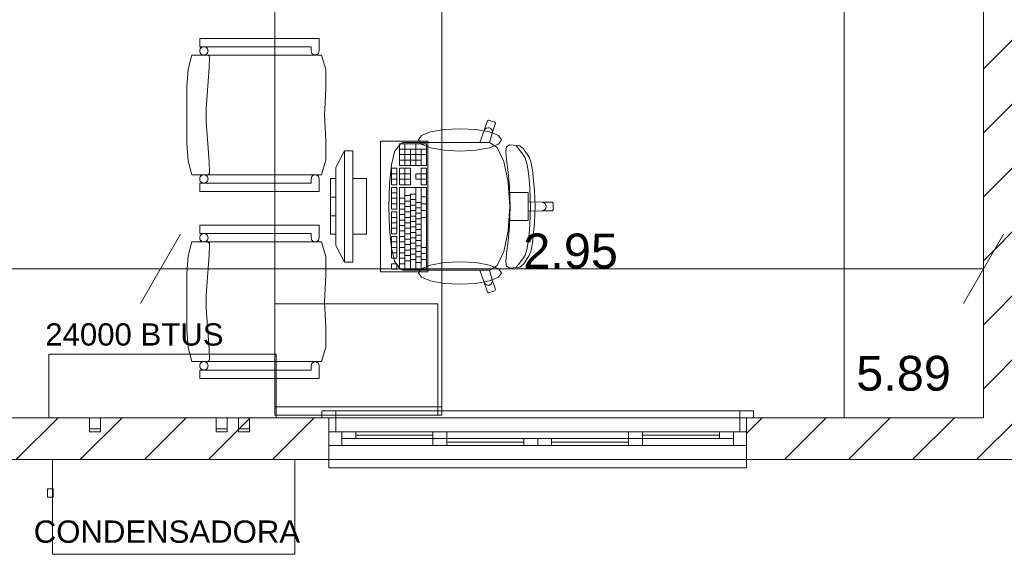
# Model space of a CAD drawing. Header units: millimetres. Extents: x 2826 to 3034, y 1533 to 1590.
# Tile 154 of 248: x 2996.19 to 2999.72, y 1548.14 to 1550.09. Entities that reach past the tile are written whole.
import ezdxf
from ezdxf.enums import TextEntityAlignment as Align

# ---------------------------------------------------------------- set-up
doc = ezdxf.new("R2010")
doc.units = ezdxf.units.MM
doc.layers.add('_Caneta_No__220', color=7, linetype='Continuous', lineweight=15, true_color=0x8a8a8a)
doc.styles.add('ESTILO_GERADO_2', font='arial.ttf')
pattern_1 = [(45, (0.02328, 0.61931), (-0.1149048, 0.1149048), [])]

# ---------------------------------------------------------------- blocks, each defined once
blk = doc.blocks.new('ARROWHEAD_2')
at = {"color": 0, "linetype": 'Continuous', "lineweight": 0}
for p, q in [((-0.378, -0.655), (0.378, 0.655)), ((0, 0), (-1, 0))]:
    blk.add_line(p, q, dxfattribs=at)
blk = doc.blocks.new('A$Cdd268059')
at = {"layer": '_Caneta_No__220'}
h = blk.add_hatch(dxfattribs=at)
h.set_pattern_fill('TIJOLO_COMUM_0005', color=256, style=0, pattern_type=2)
h.set_pattern_definition([(45, (0.02328, 0.61931), (-0.1149048, 0.1149048), [])])
h.paths.add_polyline_path([(13.4452, 1.9693), (13.4452, 5.9193), (13.2952, 5.9193), (13.2952, 1.9693)])
h = blk.add_hatch(dxfattribs=at)
h.set_pattern_fill('TIJOLO_COMUM_0005', color=256, style=0, pattern_type=2)
h.set_pattern_definition(pattern_1)
h.paths.add_polyline_path([(9.7539, 1.8193), (10.9452, 1.8193), (10.9452, 1.9693), (9.7539, 1.9693)])
h = blk.add_hatch(dxfattribs=at)
h.set_pattern_fill('TIJOLO_COMUM_0005', color=256, style=0, pattern_type=2)
h.set_pattern_definition(pattern_1)
h.paths.add_polyline_path([(12.4452, 1.8193), (13.9452, 1.8193), (13.9452, 1.9693), (12.4452, 1.9693)])
for p, q in [((13.2952, 1.9693), (13.2952, 5.9193)), ((12.7952, 4.4275), (12.7952, 1.9693)), ((13.2952, 1.9693), (13.2952, 4.4275)), ((10.4818, 3.3022), (10.4818, 3.3322)), ((10.4818, 3.3322), (10.9111, 3.3322)), ((10.9111, 3.3322), (10.9111, 3.2872)), ((10.8817, 3.3022), (10.4818, 3.3022)), ((10.8817, 3.2872), (10.8817, 3.3022)), ((10.8845, 3.2783), (10.8817, 3.2872)), ((10.9111, 3.2872), (10.9088, 3.2783)), ((10.4406, 3.2219), (10.4532, 3.2722)), ((10.4532, 3.2722), (10.919, 3.2722)), ((10.5109, 3.2719), (10.5095, 3.2722)), ((10.5122, 3.2714), (10.5109, 3.2719)), ((10.5134, 3.2707), (10.5122, 3.2714)), ((10.5145, 3.2698), (10.5134, 3.2707)), ((10.5154, 3.2688), (10.5145, 3.2698)), ((10.5161, 3.2676), (10.5154, 3.2688)), ((10.5158, 3.2262), (10.5168, 3.2642)), ((10.5166, 3.2662), (10.5161, 3.2676)), ((10.5168, 3.2649), (10.5166, 3.2662)), ((10.5168, 3.2642), (10.5168, 3.2649)), ((10.892, 3.2729), (10.8845, 3.2783)), ((10.9013, 3.2729), (10.892, 3.2729)), ((10.9088, 3.2783), (10.9013, 3.2729)), ((10.919, 3.2722), (10.9343, 3.2202)), ((10.4356, 3.1592), (10.4406, 3.2219)), ((10.5048, 3.0807), (10.5158, 3.2262)), ((10.9343, 3.2202), (10.9346, 3.1501)), ((10.4356, 3.0572), (10.4356, 3.1592)), ((10.9346, 3.1501), (10.9304, 3.0572)), ((10.5048, 3.0337), (10.5048, 3.0807)), ((10.4356, 2.9551), (10.4356, 3.0572)), ((10.9304, 3.0572), (10.9346, 2.9642)), ((10.5158, 2.8882), (10.5048, 3.0337)), ((11.5033, 3.001), (11.5147, 3.0364)), ((11.5033, 3.001), (11.5062, 3.0061)), ((11.5062, 3.0061), (11.5107, 3.0097)), ((11.5107, 3.0097), (11.5164, 3.0113)), ((11.5147, 3.0364), (11.5185, 3.0383)), ((11.5164, 3.0113), (11.5221, 3.0107)), ((11.5185, 3.0383), (11.5412, 3.0308)), ((11.5221, 3.0107), (11.5272, 3.0078)), ((11.5272, 3.0078), (11.5309, 3.0031)), ((11.5432, 3.027), (11.5318, 2.9916)), ((11.5412, 3.0308), (11.5432, 3.027)), ((11.4876, 2.9576), (11.5033, 3.001)), ((11.5318, 2.9916), (11.5221, 2.9575)), ((11.5309, 3.0031), (11.5324, 2.9975)), ((11.5324, 2.9975), (11.5318, 2.9916)), ((10.4406, 2.8925), (10.4356, 2.9551)), ((10.9346, 2.9642), (10.9343, 2.8941)), ((11.1816, 2.9262), (11.2028, 2.953)), ((11.2963, 2.9535), (11.1993, 2.9535)), ((11.1993, 2.9535), (11.1993, 2.8752)), ((11.2963, 2.9339), (11.1993, 2.9339)), ((11.2028, 2.953), (11.2114, 2.9576)), ((11.2114, 2.9576), (11.2424, 2.9576)), ((11.2187, 2.8752), (11.2187, 2.9535)), ((11.2381, 2.8752), (11.2381, 2.9339)), ((11.2424, 2.9576), (11.2785, 2.9576)), ((11.2575, 2.8752), (11.2575, 2.9535)), ((11.2769, 2.8752), (11.2769, 2.9339)), ((11.2785, 2.9576), (11.4876, 2.9576)), ((11.2963, 2.8752), (11.2963, 2.9535)), ((11.5219, 2.9576), (11.4876, 2.9576)), ((11.5219, 2.9576), (11.5221, 2.9575)), ((11.5221, 2.9575), (11.5499, 2.9401)), ((11.5499, 2.9401), (11.5737, 2.8904)), ((11.5804, 2.9258), (11.5835, 2.943)), ((11.5835, 2.943), (11.595, 2.9497)), ((11.595, 2.9497), (11.6311, 2.9464)), ((11.6206, 2.9433), (11.6179, 2.9471)), ((11.6257, 2.9371), (11.6206, 2.9433)), ((11.6319, 2.928), (11.6257, 2.9371)), ((11.6311, 2.9464), (11.6443, 2.9359)), ((11.6443, 2.9359), (11.6644, 2.9048)), ((11.0011, 2.9283), (10.9711, 2.8683)), ((11.0311, 2.9283), (11.0011, 2.9283)), ((11.0011, 2.9283), (11.0011, 2.5283)), ((11.0311, 2.5283), (11.0311, 2.9283)), ((11.1701, 2.8782), (11.1808, 2.9241)), ((11.1808, 2.9241), (11.1816, 2.9262)), ((11.2963, 2.9144), (11.1993, 2.9144)), ((11.583, 2.8969), (11.5804, 2.9258)), ((11.6419, 2.9163), (11.6319, 2.928)), ((11.6496, 2.9031), (11.6419, 2.9163)), ((11.6559, 2.8828), (11.6496, 2.9031)), ((11.6644, 2.9048), (11.6716, 2.8849)), ((10.4532, 2.8422), (10.4406, 2.8925)), ((10.5168, 2.8502), (10.5158, 2.8882)), ((10.9343, 2.8941), (10.919, 2.8422)), ((10.9711, 2.5883), (10.9711, 2.8683)), ((11.1629, 2.8094), (11.1701, 2.8782)), ((11.1896, 2.8654), (11.1702, 2.8654)), ((11.1702, 2.8654), (11.1702, 2.8066)), ((11.1896, 2.8066), (11.1896, 2.8654)), ((11.2769, 2.8948), (11.1993, 2.8948)), ((11.1993, 2.8752), (11.2963, 2.8752)), ((11.2381, 2.8654), (11.1993, 2.8654)), ((11.1993, 2.8654), (11.1993, 2.8066)), ((11.2187, 2.8066), (11.2187, 2.8654)), ((11.2381, 2.8066), (11.2381, 2.8654)), ((11.2963, 2.8654), (11.2769, 2.8654)), ((11.2769, 2.8654), (11.2769, 2.8458)), ((11.2963, 2.8066), (11.2963, 2.8654)), ((11.5737, 2.8904), (11.5896, 2.8161)), ((11.5888, 2.8515), (11.583, 2.8969)), ((11.6608, 2.8568), (11.6559, 2.8828)), ((11.6716, 2.8849), (11.6764, 2.859)), ((10.919, 2.8422), (10.4532, 2.8422)), ((10.5122, 2.8429), (10.5134, 2.8436)), ((10.5134, 2.8436), (10.5145, 2.8445)), ((10.5145, 2.8445), (10.5154, 2.8456)), ((10.5154, 2.8456), (10.5161, 2.8468)), ((10.5161, 2.8468), (10.5166, 2.8481)), ((10.5166, 2.8481), (10.5168, 2.8495)), ((10.5168, 2.8495), (10.5168, 2.8502)), ((10.8817, 2.8272), (10.8845, 2.836)), ((10.8845, 2.836), (10.892, 2.8414)), ((10.892, 2.8414), (10.9013, 2.8414)), ((10.9013, 2.8414), (10.9088, 2.836)), ((10.9088, 2.836), (10.9111, 2.8272)), ((10.9711, 2.8283), (10.9511, 2.8283)), ((10.9511, 2.8283), (10.9511, 2.6283)), ((10.9711, 2.6283), (10.9711, 2.8283)), ((11.0811, 2.8283), (11.0311, 2.8283)), ((11.0311, 2.8283), (11.0311, 2.6283)), ((11.0811, 2.6283), (11.0811, 2.8283)), ((11.1896, 2.8458), (11.1702, 2.8458)), ((11.2381, 2.8458), (11.1993, 2.8458)), ((11.2769, 2.8458), (11.2575, 2.8458)), ((11.2575, 2.8458), (11.2575, 2.8262)), ((11.2963, 2.8458), (11.2769, 2.8458)), ((11.2769, 2.8262), (11.2769, 2.8458)), ((11.5935, 2.8006), (11.5888, 2.8515)), ((11.6645, 2.8269), (11.6608, 2.8568)), ((11.6764, 2.859), (11.6834, 2.7858)), ((10.4818, 2.7822), (10.4818, 2.8122)), ((10.4818, 2.8122), (10.8817, 2.8122)), ((10.8817, 2.8122), (10.8817, 2.8272)), ((10.9111, 2.8272), (10.9111, 2.7822)), ((11.1603, 2.7283), (11.1628, 2.8083)), ((11.1628, 2.8083), (11.1629, 2.8094)), ((11.1896, 2.8262), (11.1702, 2.8262)), ((11.1702, 2.8066), (11.1896, 2.8066)), ((11.1896, 2.7969), (11.1702, 2.7969)), ((11.1702, 2.7969), (11.1702, 2.7185)), ((11.1896, 2.7185), (11.1896, 2.7969)), ((11.2381, 2.8262), (11.1993, 2.8262)), ((11.1993, 2.8066), (11.2381, 2.8066)), ((11.2963, 2.7969), (11.1993, 2.7969)), ((11.1993, 2.7969), (11.1993, 2.5031)), ((11.2187, 2.5031), (11.2187, 2.7969)), ((11.2575, 2.8262), (11.2769, 2.8262)), ((11.2575, 2.5031), (11.2575, 2.7969)), ((11.2769, 2.8262), (11.2769, 2.8066)), ((11.2963, 2.8262), (11.2769, 2.8262)), ((11.2769, 2.8066), (11.2963, 2.8066)), ((11.2769, 2.5031), (11.2769, 2.7969)), ((11.2963, 2.5031), (11.2963, 2.7969)), ((11.5896, 2.8161), (11.592, 2.7786)), ((11.5958, 2.7283), (11.5935, 2.8006)), ((11.6671, 2.7944), (11.6645, 2.8269)), ((11.6685, 2.761), (11.6671, 2.7944)), ((10.9111, 2.7822), (10.4818, 2.7822)), ((10.9711, 2.7616), (10.9511, 2.7616)), ((11.1896, 2.7773), (11.1702, 2.7773)), ((11.1896, 2.7577), (11.1702, 2.7577)), ((11.2187, 2.7577), (11.1993, 2.7577)), ((11.2381, 2.7675), (11.2187, 2.7675)), ((11.2381, 2.5031), (11.2381, 2.7724)), ((11.2575, 2.7724), (11.2381, 2.7724)), ((11.2963, 2.7626), (11.2769, 2.7626)), ((11.592, 2.7786), (11.5952, 2.7283)), ((11.592, 2.7786), (11.6307, 2.7786)), ((11.6307, 2.7786), (11.6606, 2.7786)), ((11.6606, 2.7786), (11.6606, 2.7452)), ((11.669, 2.7283), (11.6685, 2.761)), ((11.6834, 2.7858), (11.6856, 2.7283)), ((11.1603, 2.7283), (11.1628, 2.6483)), ((11.1896, 2.7381), (11.1702, 2.7381)), ((11.2187, 2.7381), (11.1993, 2.7381)), ((11.2381, 2.7479), (11.2187, 2.7479)), ((11.2381, 2.7283), (11.2187, 2.7283)), ((11.2575, 2.7528), (11.2381, 2.7528)), ((11.2575, 2.7332), (11.2381, 2.7332)), ((11.2769, 2.743), (11.2575, 2.743)), ((11.2769, 2.7234), (11.2575, 2.7234)), ((11.2963, 2.7381), (11.2769, 2.7381)), ((11.592, 2.678), (11.5952, 2.7283)), ((11.5958, 2.7283), (11.5935, 2.656)), ((11.6606, 2.7452), (11.6606, 2.7283)), ((11.6606, 2.7452), (11.7105, 2.7434)), ((11.6606, 2.7114), (11.6606, 2.7283)), ((11.669, 2.7283), (11.6685, 2.6956)), ((11.6834, 2.6708), (11.6856, 2.7283)), ((11.7105, 2.7434), (11.7162, 2.7423)), ((11.7105, 2.7434), (11.7474, 2.7434)), ((11.7162, 2.7423), (11.721, 2.739)), ((11.721, 2.739), (11.7243, 2.7341)), ((11.721, 2.7176), (11.7243, 2.7225)), ((11.7243, 2.7341), (11.7254, 2.7283)), ((11.7243, 2.7225), (11.7254, 2.7283)), ((11.7474, 2.7434), (11.7503, 2.7404)), ((11.7503, 2.7404), (11.7503, 2.7283)), ((11.7503, 2.7162), (11.7503, 2.7283)), ((10.9711, 2.695), (10.9511, 2.695)), ((11.1702, 2.7185), (11.1896, 2.7185)), ((11.1896, 2.7087), (11.1702, 2.7087)), ((11.1702, 2.7087), (11.1702, 2.6304)), ((11.1896, 2.6891), (11.1702, 2.6891)), ((11.1896, 2.6304), (11.1896, 2.7087)), ((11.2187, 2.7185), (11.1993, 2.7185)), ((11.2187, 2.6989), (11.1993, 2.6989)), ((11.2381, 2.7087), (11.2187, 2.7087)), ((11.2381, 2.6891), (11.2187, 2.6891)), ((11.2575, 2.7136), (11.2381, 2.7136)), ((11.2575, 2.694), (11.2381, 2.694)), ((11.2769, 2.7038), (11.2575, 2.7038)), ((11.2963, 2.7136), (11.2769, 2.7136)), ((11.2963, 2.6891), (11.2769, 2.6891)), ((11.6606, 2.7114), (11.7105, 2.7132)), ((11.6606, 2.678), (11.6606, 2.7114)), ((11.6685, 2.6956), (11.6671, 2.6622)), ((11.7105, 2.7132), (11.7162, 2.7144)), ((11.7105, 2.7132), (11.7474, 2.7132)), ((11.7162, 2.7144), (11.721, 2.7176)), ((11.7474, 2.7132), (11.7503, 2.7162)), ((10.4818, 2.6308), (10.4818, 2.6608)), ((10.4818, 2.6608), (10.9111, 2.6608)), ((10.9111, 2.6608), (10.9111, 2.6158)), ((11.1896, 2.6696), (11.1702, 2.6696)), ((11.2187, 2.6794), (11.1993, 2.6794)), ((11.2187, 2.6598), (11.1993, 2.6598)), ((11.2381, 2.6696), (11.2187, 2.6696)), ((11.2575, 2.6745), (11.2381, 2.6745)), ((11.2575, 2.6549), (11.2381, 2.6549)), ((11.2769, 2.6842), (11.2575, 2.6842)), ((11.2769, 2.6647), (11.2575, 2.6647)), ((11.5935, 2.656), (11.5888, 2.6051)), ((11.5896, 2.6406), (11.592, 2.678)), ((11.592, 2.678), (11.6307, 2.678)), ((11.6307, 2.678), (11.6606, 2.678)), ((11.6671, 2.6622), (11.6645, 2.6298)), ((11.6764, 2.5976), (11.6834, 2.6708)), ((10.8817, 2.6308), (10.4818, 2.6308)), ((10.8817, 2.6158), (10.8817, 2.6308)), ((10.8845, 2.607), (10.8817, 2.6158)), ((10.9111, 2.6158), (10.9088, 2.607)), ((10.9511, 2.6283), (10.9711, 2.6283)), ((11.0311, 2.6283), (11.0811, 2.6283)), ((11.1628, 2.6483), (11.1629, 2.6472)), ((11.1629, 2.6472), (11.1701, 2.5785)), ((11.1896, 2.65), (11.1702, 2.65)), ((11.1702, 2.6304), (11.1896, 2.6304)), ((11.1896, 2.6206), (11.1702, 2.6206)), ((11.1702, 2.6206), (11.1702, 2.5423)), ((11.1896, 2.5423), (11.1896, 2.6206)), ((11.2187, 2.6402), (11.1993, 2.6402)), ((11.2187, 2.6206), (11.1993, 2.6206)), ((11.2381, 2.65), (11.2187, 2.65)), ((11.2381, 2.6304), (11.2187, 2.6304)), ((11.2575, 2.6353), (11.2381, 2.6353)), ((11.2575, 2.6157), (11.2381, 2.6157)), ((11.2769, 2.6451), (11.2575, 2.6451)), ((11.2769, 2.6255), (11.2575, 2.6255)), ((11.5737, 2.5662), (11.5896, 2.6406)), ((11.6645, 2.6298), (11.6608, 2.5998)), ((10.4406, 2.5505), (10.4532, 2.6008)), ((10.4532, 2.6008), (10.919, 2.6008)), ((10.5109, 2.6006), (10.5095, 2.6008)), ((10.5122, 2.6001), (10.5109, 2.6006)), ((10.5134, 2.5994), (10.5122, 2.6001)), ((10.5145, 2.5985), (10.5134, 2.5994)), ((10.5154, 2.5974), (10.5145, 2.5985)), ((10.5161, 2.5962), (10.5154, 2.5974)), ((10.5158, 2.5548), (10.5168, 2.5928)), ((10.5166, 2.5949), (10.5161, 2.5962)), ((10.5168, 2.5935), (10.5166, 2.5949)), ((10.5168, 2.5928), (10.5168, 2.5935)), ((10.892, 2.6016), (10.8845, 2.607)), ((10.9013, 2.6016), (10.892, 2.6016)), ((10.9088, 2.607), (10.9013, 2.6016)), ((10.919, 2.6008), (10.9343, 2.5489)), ((11.0011, 2.5283), (10.9711, 2.5883)), ((11.1896, 2.601), (11.1702, 2.601)), ((11.1896, 2.5814), (11.1702, 2.5814)), ((11.2187, 2.601), (11.1993, 2.601)), ((11.2187, 2.5814), (11.1993, 2.5814)), ((11.2381, 2.6108), (11.2187, 2.6108)), ((11.2381, 2.5912), (11.2187, 2.5912)), ((11.2575, 2.5961), (11.2381, 2.5961)), ((11.2769, 2.6059), (11.2575, 2.6059)), ((11.2769, 2.5863), (11.2575, 2.5863)), ((11.2963, 2.5814), (11.2769, 2.5814)), ((11.5888, 2.6051), (11.583, 2.5598)), ((11.6608, 2.5998), (11.6559, 2.5738)), ((11.6716, 2.5717), (11.6764, 2.5976)), ((10.4356, 2.4879), (10.4406, 2.5505)), ((10.5048, 2.4093), (10.5158, 2.5548)), ((10.9343, 2.5489), (10.9346, 2.4788)), ((11.1701, 2.5785), (11.1808, 2.5325)), ((11.1896, 2.5619), (11.1702, 2.5619)), ((11.2187, 2.5619), (11.1993, 2.5619)), ((11.2381, 2.5716), (11.2187, 2.5716)), ((11.2381, 2.5521), (11.2187, 2.5521)), ((11.2575, 2.5765), (11.2381, 2.5765)), ((11.2575, 2.557), (11.2381, 2.557)), ((11.2769, 2.5667), (11.2575, 2.5667)), ((11.2769, 2.5472), (11.2575, 2.5472)), ((11.2963, 2.5594), (11.2769, 2.5594)), ((11.5499, 2.5165), (11.5737, 2.5662)), ((11.583, 2.5598), (11.5804, 2.5309)), ((11.6496, 2.5535), (11.6419, 2.5403)), ((11.6443, 2.5207), (11.6644, 2.5518)), ((11.6559, 2.5738), (11.6496, 2.5535)), ((11.6644, 2.5518), (11.6716, 2.5717)), ((11.0011, 2.5283), (11.0311, 2.5283)), ((11.1702, 2.5423), (11.1896, 2.5423)), ((11.1896, 2.5227), (11.1702, 2.5227)), ((11.1702, 2.5227), (11.1702, 2.5031)), ((11.1808, 2.5325), (11.1816, 2.5304)), ((11.1816, 2.5304), (11.2028, 2.5036)), ((11.1896, 2.5031), (11.1896, 2.5227)), ((11.2187, 2.5423), (11.1993, 2.5423)), ((11.2187, 2.5227), (11.1993, 2.5227)), ((11.2381, 2.5325), (11.2187, 2.5325)), ((11.2575, 2.5374), (11.2381, 2.5374)), ((11.2769, 2.5276), (11.2575, 2.5276)), ((11.2963, 2.5374), (11.2769, 2.5374)), ((11.5221, 2.4992), (11.5499, 2.5165)), ((11.5804, 2.5309), (11.5835, 2.5136)), ((11.5835, 2.5136), (11.595, 2.5069)), ((11.595, 2.5069), (11.6311, 2.5102)), ((11.6206, 2.5133), (11.6179, 2.5095)), ((11.6257, 2.5196), (11.6206, 2.5133)), ((11.6319, 2.5286), (11.6257, 2.5196)), ((11.6311, 2.5102), (11.6443, 2.5207)), ((11.6419, 2.5403), (11.6319, 2.5286)), ((7.5911, 2.5038), (10.1514, 2.5038)), ((10.4356, 2.3858), (10.4356, 2.4879)), ((10.5314, 2.5038), (13.1052, 2.5038)), ((10.9346, 2.4788), (10.9304, 2.3858)), ((11.1702, 2.5031), (11.1896, 2.5031)), ((11.1993, 2.5031), (11.2963, 2.5031)), ((11.2028, 2.5036), (11.2114, 2.499)), ((11.2114, 2.499), (11.2424, 2.499)), ((11.2424, 2.499), (11.2785, 2.499)), ((11.2785, 2.499), (11.4876, 2.499)), ((11.5219, 2.499), (11.4876, 2.499)), ((11.4876, 2.499), (11.5033, 2.4557)), ((11.5219, 2.499), (11.5221, 2.4992)), ((11.5318, 2.465), (11.5221, 2.4992)), ((11.5033, 2.4557), (11.5062, 2.4505)), ((11.5033, 2.4557), (11.5147, 2.4203)), ((11.5062, 2.4505), (11.5107, 2.4469)), ((11.5107, 2.4469), (11.5164, 2.4453)), ((11.5164, 2.4453), (11.5221, 2.446)), ((11.5221, 2.446), (11.5272, 2.4488)), ((11.5272, 2.4488), (11.5309, 2.4535)), ((11.5309, 2.4535), (11.5324, 2.4591)), ((11.5324, 2.4591), (11.5318, 2.465)), ((11.5432, 2.4296), (11.5318, 2.465)), ((10.5048, 2.3623), (10.5048, 2.4093)), ((11.5147, 2.4203), (11.5185, 2.4183)), ((11.5185, 2.4183), (11.5412, 2.4258)), ((11.5412, 2.4258), (11.5432, 2.4296)), ((10.4356, 2.2838), (10.4356, 2.3858)), ((11.3361, 2.3783), (10.7511, 2.3783)), ((10.9304, 2.3858), (10.9346, 2.2929)), ((11.3361, 1.9783), (11.3361, 2.3783)), ((10.5158, 2.2168), (10.5048, 2.3623)), ((10.4406, 2.2211), (10.4356, 2.2838)), ((10.9346, 2.2929), (10.9343, 2.2228)), ((10.4532, 2.1708), (10.4406, 2.2211)), ((10.5168, 2.1788), (10.5158, 2.2168)), ((10.9343, 2.2228), (10.919, 2.1708)), ((10.919, 2.1708), (10.4532, 2.1708)), ((10.5122, 2.1716), (10.5134, 2.1723)), ((10.5134, 2.1723), (10.5145, 2.1732)), ((10.5145, 2.1732), (10.5154, 2.1742)), ((10.5154, 2.1742), (10.5161, 2.1754)), ((10.5161, 2.1754), (10.5166, 2.1768)), ((10.5166, 2.1768), (10.5168, 2.1781)), ((10.5168, 2.1781), (10.5168, 2.1788)), ((10.8817, 2.1558), (10.8845, 2.1646)), ((10.8845, 2.1646), (10.892, 2.1701)), ((10.892, 2.1701), (10.9013, 2.1701)), ((10.9013, 2.1701), (10.9088, 2.1646)), ((10.9088, 2.1646), (10.9111, 2.1558)), ((10.4818, 2.1108), (10.4818, 2.1408)), ((10.4818, 2.1408), (10.8817, 2.1408)), ((10.8817, 2.1408), (10.8817, 2.1558)), ((10.9111, 2.1558), (10.9111, 2.1108)), ((10.9111, 2.1108), (10.4818, 2.1108)), ((10.9202, 1.9693), (10.9202, 1.9943)), ((10.9202, 1.9943), (10.9702, 1.9943)), ((12.4202, 1.9943), (10.9702, 1.9943)), ((10.9702, 1.9943), (10.9702, 1.9693)), ((12.4202, 1.9943), (12.4702, 1.9943)), ((12.4202, 1.9693), (12.4202, 1.9943)), ((12.4702, 1.9943), (12.4702, 1.9693)), ((7.4011, 1.9693), (13.2952, 1.9693)), ((10.9452, 1.9693), (10.9202, 1.9693)), ((10.9702, 1.9693), (10.9202, 1.9693)), ((10.9452, 1.9693), (10.9202, 1.9693)), ((10.9452, 1.9693), (10.9202, 1.9693)), ((10.9452, 1.9193), (10.9452, 1.9693)), ((12.4452, 1.9693), (10.9452, 1.9693)), ((10.9452, 1.9193), (10.9452, 1.9693)), ((10.9452, 1.9693), (10.9702, 1.9693)), ((10.9452, 1.9193), (10.9452, 1.9693)), ((10.9452, 1.9193), (10.9452, 1.9693)), ((10.9702, 1.9693), (10.9702, 1.9193)), ((12.4202, 1.9193), (12.4202, 1.9693)), ((12.4202, 1.9693), (12.4452, 1.9693)), ((12.4702, 1.9693), (12.4202, 1.9693)), ((12.4452, 1.9693), (12.4702, 1.9693)), ((12.4452, 1.9193), (12.4452, 1.9693)), ((12.4452, 1.9693), (12.4452, 1.9193)), ((12.4452, 1.9193), (12.4452, 1.9693)), ((12.4452, 1.9193), (12.4452, 1.9693)), ((12.4452, 1.9693), (12.4702, 1.9693)), ((12.4452, 1.9693), (12.4702, 1.9693)), ((12.7952, 1.9693), (13.2952, 1.9693)), ((10.9452, 1.8693), (10.9452, 1.9193)), ((10.9702, 1.9193), (10.9452, 1.9193)), ((10.9452, 1.9193), (10.9922, 1.9193)), ((10.9452, 1.8693), (10.9452, 1.9193)), ((10.9452, 1.8693), (10.9452, 1.9193)), ((10.9922, 1.9193), (11.3687, 1.9193)), ((10.9922, 1.9193), (10.9922, 1.8693)), ((10.9922, 1.9193), (11.0422, 1.9193)), ((10.9922, 1.8943), (10.9922, 1.9193)), ((11.0422, 1.9193), (11.0422, 1.8943)), ((11.0422, 1.9193), (11.3187, 1.9193)), ((11.3187, 1.9193), (11.6952, 1.9193)), ((11.3187, 1.8943), (11.3187, 1.9193)), ((11.3187, 1.9193), (11.3687, 1.9193)), ((11.3687, 1.9193), (11.3687, 1.8943)), ((11.6952, 1.9193), (12.0717, 1.9193)), ((12.0217, 1.9193), (12.3982, 1.9193)), ((12.0217, 1.9193), (12.0717, 1.9193)), ((12.0217, 1.8943), (12.0217, 1.9193)), ((12.0717, 1.9193), (12.0717, 1.8943)), ((12.0717, 1.9193), (12.3482, 1.9193)), ((12.3482, 1.8943), (12.3482, 1.9193)), ((12.3482, 1.9193), (12.3982, 1.9193)), ((12.3982, 1.8693), (12.3982, 1.9193)), ((12.3982, 1.9193), (12.4452, 1.9193)), ((12.3982, 1.9193), (12.3982, 1.8943)), ((12.4452, 1.9193), (12.4202, 1.9193)), ((12.4452, 1.8693), (12.4452, 1.9193)), ((12.4452, 1.8693), (12.4452, 1.9193)), ((12.4452, 1.8693), (12.4452, 1.9193)), ((11.0422, 1.8943), (10.9922, 1.8943)), ((11.3187, 1.9068), (11.0422, 1.9068)), ((11.3187, 1.8943), (11.0422, 1.8943)), ((11.3187, 1.8943), (11.3687, 1.8943)), ((11.3187, 1.8693), (11.3187, 1.8943)), ((11.3687, 1.8943), (11.3187, 1.8943)), ((11.3687, 1.8943), (11.3687, 1.8693)), ((11.3687, 1.8943), (11.6452, 1.8943)), ((11.6452, 1.8818), (11.3687, 1.8818)), ((11.6452, 1.8693), (11.6452, 1.8943)), ((11.6452, 1.8943), (11.6952, 1.8943)), ((11.6952, 1.8943), (11.7452, 1.8943)), ((11.6952, 1.8693), (11.6952, 1.8943)), ((11.6952, 1.8943), (11.6952, 1.8693)), ((11.7452, 1.8943), (11.7452, 1.8693)), ((11.7452, 1.8943), (12.0217, 1.8943)), ((12.0217, 1.8818), (11.7452, 1.8818)), ((12.0717, 1.8943), (12.0217, 1.8943)), ((12.0217, 1.8693), (12.0217, 1.8943)), ((12.0217, 1.8943), (12.0717, 1.8943)), ((12.3482, 1.9068), (12.0717, 1.9068)), ((12.3482, 1.8943), (12.0717, 1.8943)), ((12.0717, 1.8943), (12.0717, 1.8693)), ((12.3982, 1.8943), (12.3482, 1.8943)), ((10.9452, 1.8193), (10.9452, 1.8693)), ((10.9922, 1.8693), (10.9452, 1.8693)), ((10.9452, 1.8193), (10.9452, 1.8693)), ((11.3687, 1.8693), (10.9922, 1.8693)), ((11.6952, 1.8693), (11.3187, 1.8693)), ((11.3687, 1.8693), (11.3187, 1.8693)), ((11.6452, 1.8693), (11.3687, 1.8693)), ((11.6952, 1.8693), (11.6452, 1.8693)), ((12.0717, 1.8693), (11.6952, 1.8693)), ((11.7452, 1.8693), (11.6952, 1.8693)), ((12.0217, 1.8693), (11.7452, 1.8693)), ((12.3982, 1.8693), (12.0217, 1.8693)), ((12.0717, 1.8693), (12.0217, 1.8693)), ((12.4452, 1.8693), (12.3982, 1.8693)), ((12.4452, 1.8193), (12.4452, 1.8693)), ((12.4452, 1.8193), (12.4452, 1.8693)), ((18.8463, 1.8193), (0.8233, 1.8193)), ((10.9452, 1.7893), (10.9452, 1.8193)), ((12.4452, 1.8193), (10.9452, 1.8193)), ((12.4452, 1.8193), (12.4452, 1.7893)), ((12.4452, 1.7893), (10.9452, 1.7893))]:
    blk.add_line(p, q, dxfattribs=at)
for points in [[(0.8316, 1.8193), (18.8463, 1.8193), (18.8502, 0.0414), (25.1638, 0.0553), (25.1638, 1.8193), (41.007, 1.8193), (41.007, 17.3869), (31.0212, 17.3869), (31.0212, 11.6171), (18.8463, 11.6171), (18.8463, 10.4171), (0.8316, 10.4171)], [(10.7511, 3.4783), (10.7511, 1.9783), (11.3511, 1.9783), (11.3511, 3.4783)], [(10.9111, 3.3322), (10.9111, 3.2872), (10.9088, 3.2783), (10.9013, 3.2729), (10.892, 3.2729), (10.8845, 3.2783), (10.8817, 3.2872), (10.8817, 3.3022), (10.4818, 3.3022), (10.4818, 3.3322)], [(10.4818, 3.2872), (10.4821, 3.2898), (10.4827, 3.2923), (10.4838, 3.2947), (10.4853, 3.2968), (10.4872, 3.2987), (10.4893, 3.3002), (10.4917, 3.3013), (10.4942, 3.3019), (10.4968, 3.3022), (10.4994, 3.3019), (10.5019, 3.3013), (10.5043, 3.3002), (10.5065, 3.2987), (10.5083, 3.2968), (10.5098, 3.2947), (10.5109, 3.2923), (10.5116, 3.2898), (10.5118, 3.2872), (10.5116, 3.2846), (10.5109, 3.282), (10.5098, 3.2797), (10.5083, 3.2775), (10.5065, 3.2757), (10.5043, 3.2742), (10.5019, 3.2731), (10.4994, 3.2724), (10.4968, 3.2722), (10.4942, 3.2724), (10.4917, 3.2731), (10.4893, 3.2742), (10.4872, 3.2757), (10.4853, 3.2775), (10.4838, 3.2797), (10.4827, 3.282), (10.4821, 3.2846)], [(10.919, 3.2722), (10.9343, 3.2202), (10.9346, 3.1501), (10.9304, 3.0572), (10.9346, 2.9642), (10.9343, 2.8941), (10.919, 2.8422), (10.4532, 2.8422), (10.4406, 2.8925), (10.4356, 2.9551), (10.4356, 3.0572), (10.4356, 3.1592), (10.4406, 3.2219), (10.4532, 3.2722)], [(11.4163, 3.0076), (11.4733, 3.0045), (11.5217, 2.9958), (11.554, 2.9827), (11.5653, 2.9673), (11.554, 2.9519), (11.5217, 2.9389), (11.4733, 2.9301), (11.4163, 2.9271), (11.3593, 2.9301), (11.3109, 2.9389), (11.2786, 2.9519), (11.2673, 2.9673), (11.2786, 2.9827), (11.3109, 2.9958), (11.3593, 3.0045)], [(11.1311, 2.4933), (11.3011, 2.4933), (11.3011, 2.9633), (11.1311, 2.9633)], [(10.4818, 2.8272), (10.4821, 2.8298), (10.4827, 2.8323), (10.4838, 2.8347), (10.4853, 2.8368), (10.4872, 2.8387), (10.4893, 2.8402), (10.4917, 2.8413), (10.4942, 2.8419), (10.4968, 2.8422), (10.4994, 2.8419), (10.5019, 2.8413), (10.5043, 2.8402), (10.5065, 2.8387), (10.5083, 2.8368), (10.5098, 2.8347), (10.5109, 2.8323), (10.5116, 2.8298), (10.5118, 2.8272), (10.5116, 2.8246), (10.5109, 2.822), (10.5098, 2.8197), (10.5083, 2.8175), (10.5065, 2.8157), (10.5043, 2.8142), (10.5019, 2.8131), (10.4994, 2.8124), (10.4968, 2.8122), (10.4942, 2.8124), (10.4917, 2.8131), (10.4893, 2.8142), (10.4872, 2.8157), (10.4853, 2.8175), (10.4838, 2.8197), (10.4827, 2.822), (10.4821, 2.8246)], [(10.8817, 2.8122), (10.8817, 2.8272), (10.8845, 2.836), (10.892, 2.8414), (10.9013, 2.8414), (10.9088, 2.836), (10.9111, 2.8272), (10.9111, 2.7822), (10.4818, 2.7822), (10.4818, 2.8122)], [(10.9111, 2.6608), (10.9111, 2.6158), (10.9088, 2.607), (10.9013, 2.6016), (10.892, 2.6016), (10.8845, 2.607), (10.8817, 2.6158), (10.8817, 2.6308), (10.4818, 2.6308), (10.4818, 2.6608)], [(10.4818, 2.6158), (10.4821, 2.6184), (10.4827, 2.621), (10.4838, 2.6233), (10.4853, 2.6255), (10.4872, 2.6273), (10.4893, 2.6288), (10.4917, 2.6299), (10.4942, 2.6306), (10.4968, 2.6308), (10.4994, 2.6306), (10.5019, 2.6299), (10.5043, 2.6288), (10.5065, 2.6273), (10.5083, 2.6255), (10.5098, 2.6233), (10.5109, 2.621), (10.5116, 2.6184), (10.5118, 2.6158), (10.5116, 2.6132), (10.5109, 2.6107), (10.5098, 2.6083), (10.5083, 2.6062), (10.5065, 2.6043), (10.5043, 2.6028), (10.5019, 2.6017), (10.4994, 2.6011), (10.4968, 2.6008), (10.4942, 2.6011), (10.4917, 2.6017), (10.4893, 2.6028), (10.4872, 2.6043), (10.4853, 2.6062), (10.4838, 2.6083), (10.4827, 2.6107), (10.4821, 2.6132)], [(10.919, 2.6008), (10.9343, 2.5489), (10.9346, 2.4788), (10.9304, 2.3858), (10.9346, 2.2929), (10.9343, 2.2228), (10.919, 2.1708), (10.4532, 2.1708), (10.4406, 2.2211), (10.4356, 2.2838), (10.4356, 2.3858), (10.4356, 2.4879), (10.4406, 2.5505), (10.4532, 2.6008)], [(11.4163, 2.4491), (11.4733, 2.4521), (11.5217, 2.4608), (11.554, 2.4739), (11.5653, 2.4893), (11.554, 2.5047), (11.5217, 2.5178), (11.4733, 2.5265), (11.4163, 2.5296), (11.3593, 2.5265), (11.3109, 2.5178), (11.2786, 2.5047), (11.2673, 2.4893), (11.2786, 2.4739), (11.3109, 2.4608), (11.3593, 2.4521)], [(10.756, 1.9693), (10.756, 2.198), (9.9403, 2.198), (9.9403, 1.9693)], [(10.4818, 2.1558), (10.4821, 2.1584), (10.4827, 2.161), (10.4838, 2.1633), (10.4853, 2.1655), (10.4872, 2.1673), (10.4893, 2.1688), (10.4917, 2.1699), (10.4942, 2.1706), (10.4968, 2.1708), (10.4994, 2.1706), (10.5019, 2.1699), (10.5043, 2.1688), (10.5065, 2.1673), (10.5083, 2.1655), (10.5098, 2.1633), (10.5109, 2.161), (10.5116, 2.1584), (10.5118, 2.1558), (10.5116, 2.1532), (10.5109, 2.1507), (10.5098, 2.1483), (10.5083, 2.1462), (10.5065, 2.1443), (10.5043, 2.1428), (10.5019, 2.1417), (10.4994, 2.1411), (10.4968, 2.1408), (10.4942, 2.1411), (10.4917, 2.1417), (10.4893, 2.1428), (10.4872, 2.1443), (10.4853, 2.1462), (10.4838, 2.1483), (10.4827, 2.1507), (10.4821, 2.1532)], [(10.8817, 2.1408), (10.8817, 2.1558), (10.8845, 2.1646), (10.892, 2.1701), (10.9013, 2.1701), (10.9088, 2.1646), (10.9111, 2.1558), (10.9111, 2.1108), (10.4818, 2.1108), (10.4818, 2.1408)], [(11.3511, 1.9783), (11.3511, 2.0083), (10.7511, 2.0083), (10.7511, 1.9783)], [(10.126, 1.9693), (10.086, 1.9693), (10.086, 1.9293), (10.126, 1.9293)], [(10.581, 1.9693), (10.541, 1.9693), (10.541, 1.9293), (10.581, 1.9293)], [(10.661, 1.9693), (10.621, 1.9693), (10.621, 1.9293), (10.661, 1.9293)], [(10.086, 1.9293), (10.086, 1.9193), (10.126, 1.9193), (10.126, 1.9293)], [(10.541, 1.9293), (10.541, 1.9193), (10.581, 1.9193), (10.581, 1.9293)], [(10.621, 1.9293), (10.621, 1.9193), (10.661, 1.9193), (10.661, 1.9293)], [(10.8235, 1.4793), (9.9535, 1.4793), (9.9535, 1.8193), (10.8235, 1.8193)], [(9.9555, 1.7143), (9.9555, 1.6843), (9.9355, 1.6843), (9.9355, 1.7143)], [(9.9555, 1.7143), (9.9555, 1.6843), (9.9355, 1.6843), (9.9355, 1.7143)]]:
    blk.add_lwpolyline(points, close=True, dxfattribs=at)
for points in [[(13.2952, 5.9193), (13.2952, 1.9693)], [(10.9452, 1.9693), (9.7539, 1.9693)], [(13.2952, 1.9693), (12.4452, 1.9693)], [(9.7539, 1.8193), (10.9452, 1.8193)], [(12.4452, 1.8193), (13.9452, 1.8193)]]:
    blk.add_lwpolyline(points, dxfattribs=at)
at = {"layer": '_Caneta_No__220', "extrusion": (0, 0, -1)}
for centre, start_param, end_param in [((10.4968, 3.2872), 4.712389, 7.853982), ((10.4968, 3.2872), 1.570796, 4.712389), ((10.4968, 2.8272), 4.712389, 7.853982), ((10.4968, 2.8272), 1.570796, 4.712389), ((10.4968, 2.6158), 4.712389, 7.853982), ((10.4968, 2.6158), 1.570796, 4.712389), ((10.4968, 2.1558), 4.712389, 7.853982), ((10.4968, 2.1558), 1.570796, 4.712389)]:
    blk.add_ellipse(centre, major_axis=(0, 0.015), ratio=0.9996, start_param=start_param, end_param=end_param, dxfattribs=at)
at = {"layer": '_Caneta_No__220', "xscale": 0.19, "yscale": 0.19, "zscale": 0.19}
for p in [(10.3414, 2.5038), (13.2952, 2.5038)]:
    blk.add_blockref('ARROWHEAD_2', p, dxfattribs=at)
at = {"layer": '_Caneta_No__220', "xscale": 0.19, "yscale": 0.19, "zscale": 0.19, "rotation": 180}
blk.add_blockref('ARROWHEAD_2', (10.3414, 2.5038), dxfattribs=at)
at = {"layer": '_Caneta_No__220', "style": 'ESTILO_GERADO_2'}
for s, p in [('24000 BTUS', (9.9275, 2.2286)), ('CONDENSADORA', (9.8861, 1.5203))]:
    blk.add_text(s, height=0.08, dxfattribs=at).set_placement(p)
at = {"layer": '_Caneta_No__220', "char_height": 0.125, "attachment_point": 5, "style": 'ESTILO_GERADO_2'}
for s, insert in [('\\A1;2.95', (11.8133, 2.5676)), ('\\A1;5.89', (13.0085, 2.1283))]:
    blk.add_mtext(s, dxfattribs=dict(at, insert=insert))
at = {"layer": '_Caneta_No__220', "style": 'ESTILO_GERADO_2'}
for p in [(34.4309, 10.5457), (35.0309, 10.5457)]:
    blk.add_attdef('txt', text='', height=0.12, dxfattribs=at).set_placement(p, align=Align.MIDDLE_CENTER)
blk.add_attdef('txt', text='', height=0.12, rotation=90, dxfattribs=at).set_placement((1.2958, 6.4033), align=Align.MIDDLE_CENTER)

msp = doc.modelspace()

# ---------------------------------------------------------------- block references
msp.add_blockref('A$Cdd268059', (2986.3533, 1546.6934))

doc.saveas('drawing.dxf')
